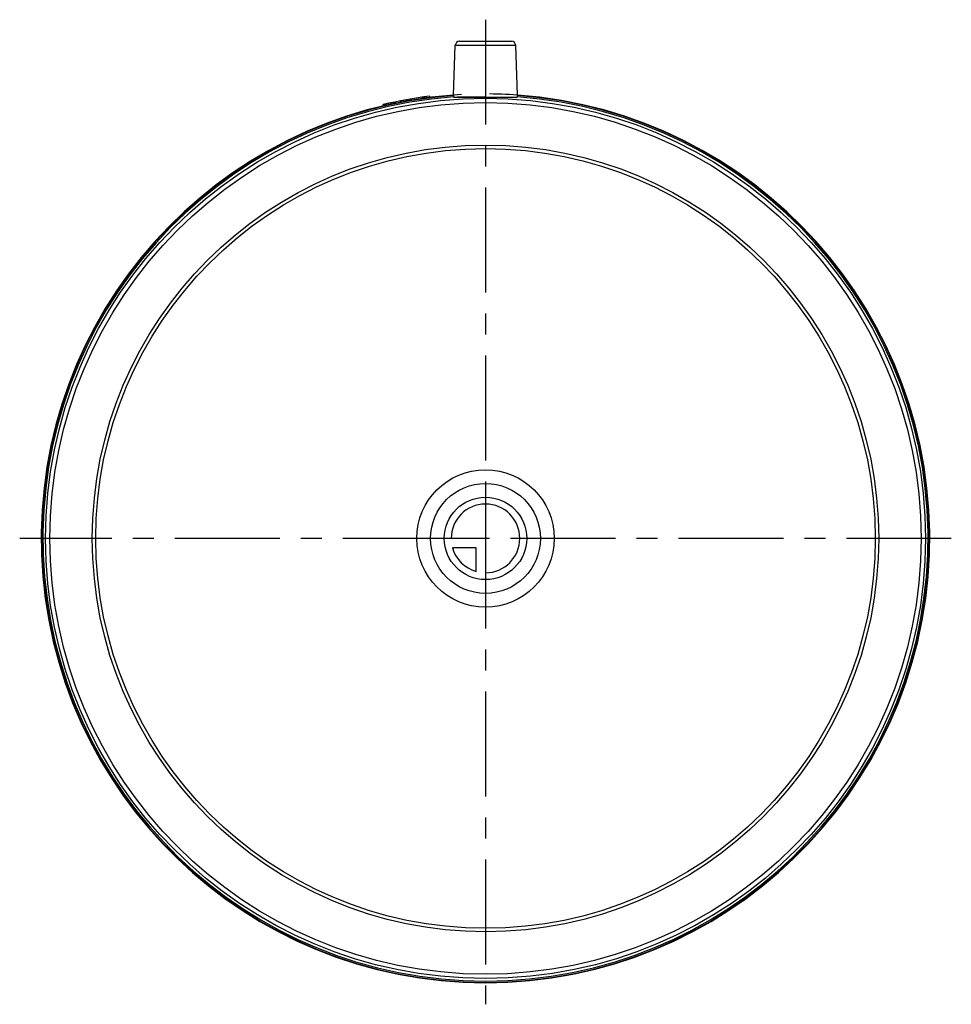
# Model space of a CAD drawing. Header units: millimetres. Extents: x 391 to 609, y 385 to 615.
import ezdxf

# ---------------------------------------------------------------- set-up
doc = ezdxf.new("R2010")
doc.units = ezdxf.units.MM
doc.header["$LTSCALE"] = 65.185185
doc.linetypes.add('CENTER', pattern=[0.6, 0.375, -0.075, 0.075, -0.075])
doc.linetypes.add('HIDDEN', pattern=[0.2, 0.1, -0.1])
for name, color, linetype in [('KONST.EL_MIT_GEO', 7, 'CONTINUOUS'), ('KURVEN', 7, 'CONTINUOUS'), ('L1', 7, 'CONTINUOUS')]:
    doc.layers.add(name, color=color, linetype=linetype)

msp = doc.modelspace()

# ---------------------------------------------------------------- linework, layer by layer
at = {"layer": 'KONST.EL_MIT_GEO', "color": 7, "linetype": 'Continuous'}
for p, q in [((492.56, 596.98), (492.97, 608.68)), ((492.97, 608.68), (507.03, 608.68)), ((493.97, 609.65), (506.03, 609.65)), ((507.44, 596.98), (507.03, 608.68)), ((485.89, 596.38), (485.85, 596.68)), ((487.04, 596.54), (487.01, 596.83)), ((476.2, 594.58), (476.17, 594.88)), ((476.49, 594.65), (476.46, 594.94))]:
    msp.add_line(p, q, dxfattribs=at)
at = {"layer": 'KONST.EL_MIT_GEO', "color": 8, "linetype": 'HIDDEN'}
for p, q in [((482.83, 595.92), (482.8, 596.21)), ((482.87, 595.92), (482.83, 596.22)), ((485.29, 596.3), (485.25, 596.6)), ((485.31, 596.3), (485.27, 596.6)), ((485.6, 596.34), (485.57, 596.64)), ((485.81, 596.37), (485.77, 596.67)), ((486.31, 596.44), (486.27, 596.74)), ((486.33, 596.44), (486.29, 596.74)), ((476.81, 594.72), (476.77, 595.02)), ((476.93, 594.75), (476.89, 595.05)), ((477.42, 594.86), (477.39, 595.16)), ((477.83, 594.95), (477.79, 595.25)), ((478.03, 594.99), (478, 595.29)), ((478.1, 595.01), (478.06, 595.3)), ((478.47, 595.09), (478.43, 595.39)), ((478.64, 595.12), (478.61, 595.42)), ((478.68, 595.13), (478.64, 595.43)), ((478.99, 595.2), (478.96, 595.49)), ((479.08, 595.21), (479.05, 595.51)), ((480.28, 595.45), (480.24, 595.75)), ((480.38, 595.47), (480.34, 595.77)), ((480.46, 595.49), (480.42, 595.79)), ((480.89, 595.57), (480.85, 595.87)), ((481.5, 595.68), (481.47, 595.98)), ((481.72, 595.72), (481.68, 596.02)), ((481.81, 595.74), (481.78, 596.04)), ((482.58, 595.87), (482.54, 596.17))]:
    msp.add_line(p, q, dxfattribs=at)
at = {"layer": 'KONST.EL_MIT_GEO', "color": 7, "linetype": 'Continuous'}
for radius in [102.5, 101.5, 91.6, 90.8]:
    msp.add_circle((500, 493.85), radius, dxfattribs=at)
for centre, radius, start, end in [((493.97, 608.65), 1, 89.9998, 178), ((506.03, 608.65), 1, 2, 90.0002), ((500, 493.85), 103.5, 94.1216, 85.8784), ((500, 493.85), 103.4, 94.1276, 85.8724), ((500, 493.85), 103.1, 94.1424, 85.8576), ((500, 493.85), 103.8, 97.1916, 103.2748)]:
    msp.add_arc(centre, radius, start, end, dxfattribs=at)
at = {"layer": 'KONST.EL_MIT_GEO', "color": 8, "linetype": 'HIDDEN'}
msp.add_arc((500, 493.85), 103.5, 85.8784, 94.1216, dxfattribs=at)
for points, knots in [([(492.55, 596.68), (492.55, 596.69), (492.55, 596.72), (492.55, 596.78), (492.55, 596.88), (492.56, 596.94), (492.56, 596.98)], [0, 0, 0, 0, 0.088444, 0.308196, 0.628136, 1, 1, 1, 1]), ([(500, 596.64), (499.53, 596.64), (498.6, 596.63), (497.25, 596.62), (496, 596.61), (494.89, 596.6), (493.98, 596.59), (493.34, 596.6), (492.96, 596.61), (492.76, 596.63), (492.64, 596.65), (492.57, 596.66), (492.55, 596.68)], [0, 0, 0, 0, 0.190309, 0.373807, 0.543527, 0.69342, 0.817914, 0.912443, 0.947373, 0.973643, 0.991114, 1, 1, 1, 1])]:
    msp.add_open_spline(points, degree=3, knots=knots, dxfattribs=at)
at = {"layer": 'KONST.EL_MIT_GEO', "color": 7, "linetype": 'Continuous'}
for points, knots in [([(492.56, 596.98), (492.56, 596.96), (492.55, 596.88), (492.55, 596.81), (492.55, 596.75)], [0, 0, 0, 0, 0.27932, 1, 1, 1, 1]), ([(492.55, 596.75), (492.55, 596.75), (492.55, 596.72), (492.55, 596.7), (492.55, 596.69)], [0, 0, 0, 0, 0.340693, 1, 1, 1, 1]), ([(492.55, 596.68), (492.57, 596.67), (492.62, 596.65), (492.67, 596.64), (492.71, 596.64)], [0, 0, 0, 0, 0.34489, 1, 1, 1, 1]), ([(492.71, 596.64), (492.83, 596.62), (493.14, 596.6), (494.01, 596.59), (495.49, 596.6), (497.61, 596.63), (499.17, 596.64), (500, 596.64)], [0, 0, 0, 0, 0.050441, 0.128253, 0.356576, 0.658698, 1, 1, 1, 1]), ([(500, 596.64), (500.47, 596.64), (501.4, 596.63), (502.75, 596.62), (504, 596.61), (505.11, 596.6), (506.02, 596.59), (506.66, 596.6), (507.04, 596.61), (507.24, 596.63), (507.36, 596.65), (507.43, 596.66), (507.45, 596.68)], [0, 0, 0, 0, 0.190309, 0.373807, 0.543527, 0.69342, 0.817914, 0.912443, 0.947373, 0.973643, 0.991114, 1, 1, 1, 1]), ([(507.45, 596.68), (507.45, 596.69), (507.45, 596.72), (507.45, 596.78), (507.45, 596.88), (507.44, 596.94), (507.44, 596.98)], [0, 0, 0, 0, 0.088444, 0.308197, 0.628136, 1, 1, 1, 1])]:
    msp.add_open_spline(points, degree=3, knots=knots, dxfattribs=at)
at = {"layer": 'KURVEN', "color": 40, "linetype": 'Continuous'}
for p, q in [((500, 503.45), (500, 485.85)), ((500, 493.85), (490.4, 493.85)), ((497.8, 491.65), (492.31, 491.65)), ((497.8, 486.16), (497.8, 491.65))]:
    msp.add_line(p, q, dxfattribs=at)
for radius in [16, 12.8, 9.6]:
    msp.add_circle((500, 493.85), radius, dxfattribs=at)
for start, end in [(270, 180), (195.962, 254.038)]:
    msp.add_arc((500, 493.85), 8, start, end, dxfattribs=at)
at = {"layer": 'L1', "color": 2, "linetype": 'CENTER'}
for p, q in [((500, 614.65), (500, 385.35)), ((608.52, 493.85), (391.48, 493.85))]:
    msp.add_line(p, q, dxfattribs=at)

doc.saveas('drawing.dxf')
